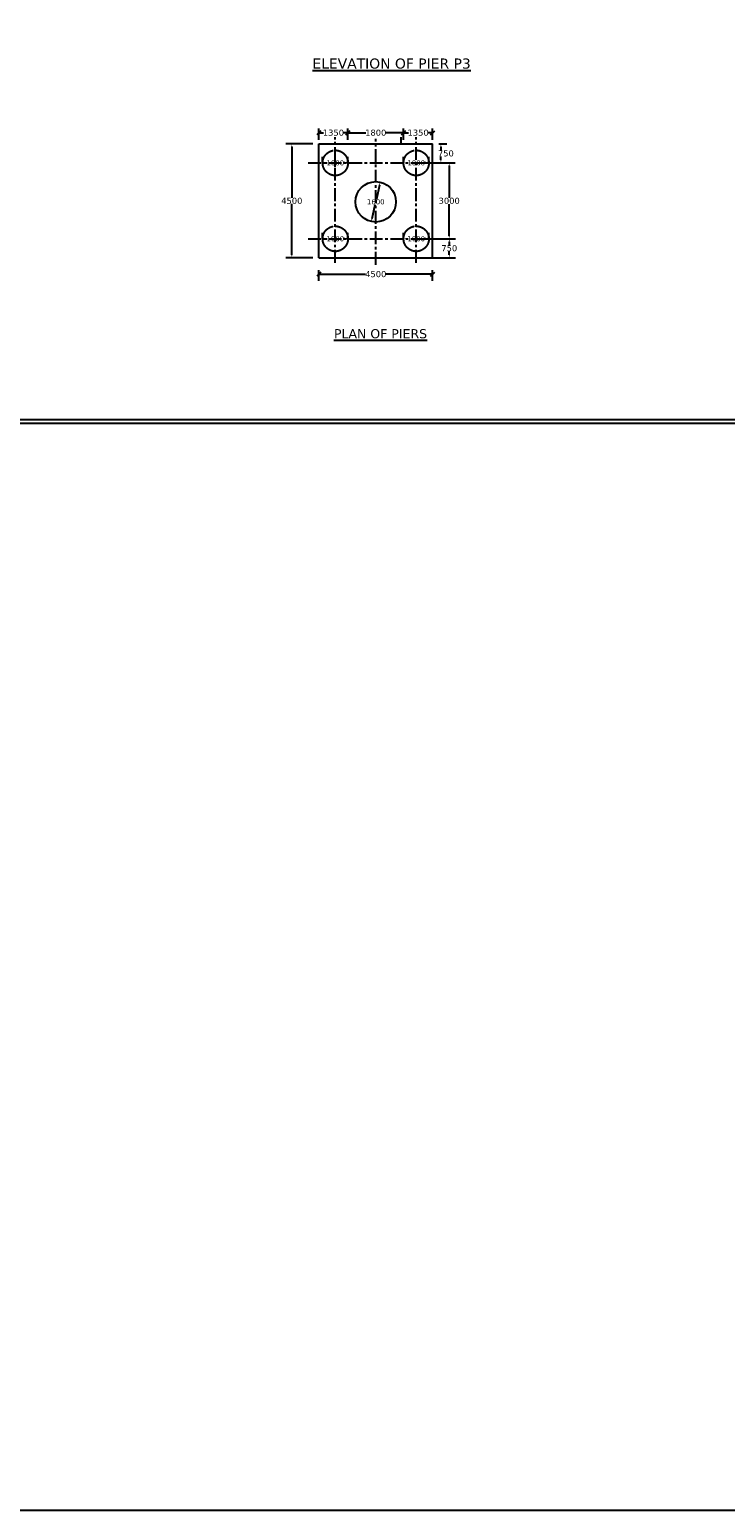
# Model space of a CAD drawing. Header units: millimetres. Extents: x -7746077780 to -3844657605, y -13315294818 to -6656873469.
# Tile 81 of 130: x -3871955630 to -3871921238, y -6657199718 to -6657126517. Entities that reach past the tile are written whole.
import ezdxf

# ---------------------------------------------------------------- set-up
doc = ezdxf.new("R2010")
doc.units = ezdxf.units.MM
doc.header["$MEASUREMENT"] = 0
doc.header["$PDMODE"] = 2
doc.linetypes.add('CENTER', pattern=[50.8, 31.75, -6.35, 6.35, -6.35])
doc.linetypes.add('DASHED2', pattern=[9.525, 6.35, -3.175])
doc.layers.add('TEX', color=6, linetype='Continuous')
doc.layers.add('TEXT', color=7, linetype='Continuous')
doc.styles.get("Standard").update_dxf_attribs({"font": 'verdana.ttf', "height": 250})
doc.dimstyles.new('Copy of ISO-25--------4', dxfattribs={"dimtxt": 200, "dimasz": 150, "dimexe": 300, "dimexo": 300, "dimgap": 0.02, "dimtad": 0, "dimtih": 1, "dimtoh": 1, "dimdec": 0, "dimlfac": 4, "dimdsep": 46, "dimtxsty": 'Standard', "dimcen": 150, "dimclrd": 1, "dimclre": 1, "dimclrt": 1, "dimadec": 0, "dimazin": 0, "dimtfac": 1, "dimtdec": 0, "dimtmove": 2, "dimatfit": 3, "dimfxl": 0, "dimarcsym": 0})
doc.dimstyles.new('ISO-25', dxfattribs={"dimtxt": 250, "dimasz": 200, "dimexe": 200, "dimexo": 200, "dimgap": 0.02, "dimtad": 0, "dimtih": 1, "dimtoh": 1, "dimdec": 0, "dimdsep": 46, "dimtxsty": 'Standard', "dimblk": 'OBLIQUE', "dimcen": 150, "dimclrd": 1, "dimclre": 1, "dimclrt": 1, "dimadec": 0, "dimazin": 0, "dimtfac": 1, "dimtdec": 0, "dimtmove": 2, "dimatfit": 3, "dimldrblk": 'OBLIQUE', "dimfxl": 0, "dimarcsym": 0})

# ---------------------------------------------------------------- blocks, each defined once
blk = doc.blocks.new('_Oblique')
at = {"color": 0, "linetype": 'ByBlock', "lineweight": -2}
blk.add_line((-0.5, -0.5), (0.5, 0.5), dxfattribs=at)
blk = doc.blocks.new('*D1239')
at = {"layer": 'Defpoints', "color": 0, "ltscale": 20, "transparency": 16777216}
for p in [(-3871935707.41697, -6657138606.633532), (-3871941332.41697, -6657139143.261925), (-3871935707.41697, -6657139143.261924)]:
    blk.add_point(p, dxfattribs=at)
at = {"layer": 'TEX', "color": 1, "lineweight": -2, "ltscale": 20, "transparency": 16777216}
for p, q in [((-3871941332.41697, -6657138943.261925), (-3871941332.41697, -6657138406.633532)), ((-3871941332.41697, -6657138606.633532), (-3871939023.227769, -6657138606.633532)), ((-3871935707.41697, -6657138606.633532), (-3871938016.606171, -6657138606.633532)), ((-3871935707.41697, -6657138943.261924), (-3871935707.41697, -6657138406.633532))]:
    blk.add_line(p, q, dxfattribs=at)
at = {"layer": 'TEX', "color": 1, "lineweight": -2, "ltscale": 20, "transparency": 16777216, "xscale": 200, "yscale": 200, "zscale": 200, "rotation": 180}
blk.add_blockref('_Oblique', (-3871941332.41697, -6657138606.633532), dxfattribs=at)
at = {"layer": 'TEX', "color": 1, "lineweight": -2, "ltscale": 20, "transparency": 16777216, "xscale": 200, "yscale": 200, "zscale": 200}
blk.add_blockref('_Oblique', (-3871935707.41697, -6657138606.633532), dxfattribs=at)
at = {"layer": 'TEX', "color": 1, "ltscale": 20, "transparency": 16777216, "insert": (-3871938519.91697, -6657138606.633532), "char_height": 250, "width": 2153.9473443, "attachment_point": 5}
blk.add_mtext('{\\H1.2x;4500}', dxfattribs=at)
blk = doc.blocks.new('*D1240')
at = {"layer": 'Defpoints', "color": 0, "ltscale": 20, "transparency": 16777216}
for p in [(-3871935707.41697, -6657131612.672693), (-3871937144.916968, -6657132168.730293), (-3871935707.41697, -6657132168.730289)]:
    blk.add_point(p, dxfattribs=at)
at = {"layer": 'TEX', "color": 1, "lineweight": -2, "ltscale": 20, "transparency": 16777216}
for p, q in [((-3871937144.916968, -6657131968.730293), (-3871937144.916968, -6657131412.672693)), ((-3871937144.916968, -6657131612.672693), (-3871936909.229279, -6657131612.672693)), ((-3871935707.41697, -6657131612.672693), (-3871935943.104659, -6657131612.672693)), ((-3871935707.41697, -6657131968.730289), (-3871935707.41697, -6657131412.672693))]:
    blk.add_line(p, q, dxfattribs=at)
at = {"layer": 'TEX', "color": 1, "lineweight": -2, "ltscale": 20, "transparency": 16777216, "xscale": 200, "yscale": 200, "zscale": 200, "rotation": 180}
blk.add_blockref('_Oblique', (-3871937144.916968, -6657131612.672693), dxfattribs=at)
at = {"layer": 'TEX', "color": 1, "lineweight": -2, "ltscale": 20, "transparency": 16777216, "xscale": 200, "yscale": 200, "zscale": 200}
blk.add_blockref('_Oblique', (-3871935707.41697, -6657131612.672693), dxfattribs=at)
at = {"layer": 'TEX', "color": 1, "ltscale": 20, "transparency": 16777216, "insert": (-3871936426.166969, -6657131612.672693), "char_height": 250, "width": 2002.09427643, "attachment_point": 5}
blk.add_mtext('{\\H1.2x;1350}', dxfattribs=at)
blk = doc.blocks.new('*D1241')
at = {"layer": 'Defpoints', "color": 0, "ltscale": 20, "transparency": 16777216}
for p in [(-3871939894.91697, -6657131612.672693), (-3871939894.91697, -6657132168.730293), (-3871937144.916968, -6657132168.73029)]:
    blk.add_point(p, dxfattribs=at)
at = {"layer": 'TEX', "color": 1, "lineweight": -2, "ltscale": 20, "transparency": 16777216}
for p, q in [((-3871939894.91697, -6657131968.730293), (-3871939894.91697, -6657131412.672693)), ((-3871939894.91697, -6657131612.672693), (-3871939002.979279, -6657131612.672693)), ((-3871937144.916968, -6657131612.672693), (-3871938036.854659, -6657131612.672693)), ((-3871937144.916968, -6657131968.73029), (-3871937144.916968, -6657131412.672693))]:
    blk.add_line(p, q, dxfattribs=at)
at = {"layer": 'TEX', "color": 1, "lineweight": -2, "ltscale": 20, "transparency": 16777216, "xscale": 200, "yscale": 200, "zscale": 200, "rotation": 180}
blk.add_blockref('_Oblique', (-3871939894.91697, -6657131612.672693), dxfattribs=at)
at = {"layer": 'TEX', "color": 1, "lineweight": -2, "ltscale": 20, "transparency": 16777216, "xscale": 200, "yscale": 200, "zscale": 200}
blk.add_blockref('_Oblique', (-3871937144.916968, -6657131612.672693), dxfattribs=at)
at = {"layer": 'TEX', "color": 1, "ltscale": 20, "transparency": 16777216, "insert": (-3871938519.916969, -6657131612.672693), "char_height": 250, "width": 1958.93343258, "attachment_point": 5}
blk.add_mtext('{\\H1.2x;1800}', dxfattribs=at)
blk = doc.blocks.new('*D1242')
at = {"color": 1, "lineweight": -2, "ltscale": 20, "transparency": 16777216}
for p, q in [((-3871941332.41697, -6657131968.730286), (-3871941332.41697, -6657131412.672693)), ((-3871941332.41697, -6657131612.672693), (-3871941096.72928, -6657131612.672693)), ((-3871939894.91697, -6657131612.672693), (-3871940130.60466, -6657131612.672693)), ((-3871939894.91697, -6657131968.730293), (-3871939894.91697, -6657131412.672693))]:
    blk.add_line(p, q, dxfattribs=at)
at = {"layer": 'Defpoints', "color": 0, "ltscale": 20, "transparency": 16777216}
for p in [(-3871941332.41697, -6657131612.672693), (-3871941332.41697, -6657132168.730286), (-3871939894.91697, -6657132168.730293)]:
    blk.add_point(p, dxfattribs=at)
at = {"color": 1, "lineweight": -2, "ltscale": 20, "transparency": 16777216, "xscale": 200, "yscale": 200, "zscale": 200, "rotation": 180}
blk.add_blockref('_Oblique', (-3871941332.41697, -6657131612.672693), dxfattribs=at)
at = {"color": 1, "lineweight": -2, "ltscale": 20, "transparency": 16777216, "xscale": 200, "yscale": 200, "zscale": 200}
blk.add_blockref('_Oblique', (-3871939894.91697, -6657131612.672693), dxfattribs=at)
at = {"color": 1, "ltscale": 20, "transparency": 16777216, "insert": (-3871940613.66697, -6657131612.672693), "char_height": 250, "width": 1924.42949152, "attachment_point": 5}
blk.add_mtext('{\\H1.2x;1350}', dxfattribs=at)
blk = doc.blocks.new('*D1243')
at = {"layer": 'Defpoints', "color": 0, "ltscale": 20, "transparency": 16777216}
for p in [(-3871941144.916971, -6657133106.230283), (-3871939894.91697, -6657133106.230283), (-3871939894.91697, -6657133106.230283)]:
    blk.add_point(p, dxfattribs=at)
at = {"layer": 'TEX', "color": 1, "lineweight": -2, "ltscale": 20, "transparency": 16777216}
for p, q in [((-3871941144.916971, -6657133106.230283), (-3871941144.916971, -6657132806.230283)), ((-3871940994.916971, -6657133106.230283), (-3871940922.472229, -6657133106.230283)), ((-3871940044.91697, -6657133106.230283), (-3871940117.361712, -6657133106.230283)), ((-3871939894.91697, -6657133106.230283), (-3871939894.91697, -6657132806.230283))]:
    blk.add_line(p, q, dxfattribs=at)
at = {"layer": 'TEX', "color": 1, "ltscale": 20, "transparency": 16777216}
for points in [[(-3871940994.916971, -6657133081.230283), (-3871940994.916971, -6657133131.230283), (-3871941144.916971, -6657133106.230283)], [(-3871940044.91697, -6657133081.230283), (-3871940044.91697, -6657133131.230283), (-3871939894.91697, -6657133106.230283)]]:
    blk.add_solid(points, dxfattribs=at)
at = {"layer": 'TEX', "color": 1, "ltscale": 20, "transparency": 16777216, "insert": (-3871940519.91697, -6657133106.230283), "char_height": 250, "attachment_point": 5}
blk.add_mtext('1000', dxfattribs=at)
blk = doc.blocks.new('*D1244')
at = {"layer": 'Defpoints', "color": 0, "ltscale": 20, "transparency": 16777216}
for p in [(-3871937144.916968, -6657133106.230283), (-3871935894.916968, -6657133106.230283), (-3871935894.916968, -6657133106.230283)]:
    blk.add_point(p, dxfattribs=at)
at = {"layer": 'TEX', "color": 1, "lineweight": -2, "ltscale": 20, "transparency": 16777216}
for p, q in [((-3871937144.916968, -6657133106.230283), (-3871937144.916968, -6657132806.230283)), ((-3871936994.916968, -6657133106.230283), (-3871936922.472227, -6657133106.230283)), ((-3871936044.916968, -6657133106.230283), (-3871936117.361709, -6657133106.230283)), ((-3871935894.916968, -6657133106.230283), (-3871935894.916968, -6657132806.230283))]:
    blk.add_line(p, q, dxfattribs=at)
at = {"layer": 'TEX', "color": 1, "ltscale": 20, "transparency": 16777216}
for points in [[(-3871936994.916968, -6657133081.230283), (-3871936994.916968, -6657133131.230283), (-3871937144.916968, -6657133106.230283)], [(-3871936044.916968, -6657133081.230283), (-3871936044.916968, -6657133131.230283), (-3871935894.916968, -6657133106.230283)]]:
    blk.add_solid(points, dxfattribs=at)
at = {"layer": 'TEX', "color": 1, "ltscale": 20, "transparency": 16777216, "insert": (-3871936519.916968, -6657133106.230283), "char_height": 250, "attachment_point": 5}
blk.add_mtext('1000', dxfattribs=at)
blk = doc.blocks.new('*D1245')
at = {"layer": 'Defpoints', "color": 0, "ltscale": 20, "transparency": 16777216}
for p in [(-3871938301.969821, -6657134054.756907), (-3871938737.864128, -6657136006.678055)]:
    blk.add_point(p, dxfattribs=at)
at = {"layer": 'TEX', "color": 1, "lineweight": -2, "ltscale": 20, "transparency": 16777216}
for p, q in [((-3871938334.661894, -6657134201.150992), (-3871938490.854493, -6657134900.576595)), ((-3871938705.172055, -6657135860.283969), (-3871938548.979456, -6657135160.858369))]:
    blk.add_line(p, q, dxfattribs=at)
at = {"layer": 'TEX', "color": 1, "ltscale": 20, "transparency": 16777216}
for points in [[(-3871938359.060908, -6657134195.702313), (-3871938310.262879, -6657134206.599671), (-3871938301.969821, -6657134054.756907)], [(-3871938729.571069, -6657135854.83529), (-3871938680.773041, -6657135865.732648), (-3871938737.864128, -6657136006.678055)]]:
    blk.add_solid(points, dxfattribs=at)
at = {"layer": 'TEX', "color": 1, "ltscale": 20, "transparency": 16777216, "insert": (-3871938519.916971, -6657135030.717481), "char_height": 250, "attachment_point": 5}
blk.add_mtext('1600', dxfattribs=at)
blk = doc.blocks.new('*D1246')
at = {"layer": 'Defpoints', "color": 0, "ltscale": 20, "transparency": 16777216}
for p in [(-3871935707.416968, -6657132168.730286), (-3871936519.916968, -6657133106.230283), (-3871935300.337343, -6657133106.230283)]:
    blk.add_point(p, dxfattribs=at)
at = {"layer": 'TEX', "color": 1, "lineweight": -2, "ltscale": 20, "transparency": 16777216}
for p, q in [((-3871935407.416968, -6657132168.730286), (-3871935000.337343, -6657132168.730286)), ((-3871935300.337343, -6657132318.730286), (-3871935300.337343, -6657132481.31522)), ((-3871936219.916968, -6657133106.230283), (-3871935000.337343, -6657133106.230283)), ((-3871935300.337343, -6657132956.230283), (-3871935300.337343, -6657132793.645348))]:
    blk.add_line(p, q, dxfattribs=at)
at = {"layer": 'TEX', "color": 1, "ltscale": 20, "transparency": 16777216}
for points in [[(-3871935325.337343, -6657132318.730286), (-3871935275.337343, -6657132318.730286), (-3871935300.337343, -6657132168.730286)], [(-3871935325.337343, -6657132956.230283), (-3871935275.337343, -6657132956.230283), (-3871935300.337343, -6657133106.230283)]]:
    blk.add_solid(points, dxfattribs=at)
at = {"layer": 'TEX', "color": 1, "ltscale": 20, "transparency": 16777216, "insert": (-3871935055.126122, -6657132637.480285), "char_height": 250, "width": 3105.60204315, "attachment_point": 5}
blk.add_mtext('{\\H1.2x;750}', dxfattribs=at)
blk = doc.blocks.new('*D1247')
at = {"layer": 'Defpoints', "color": 0, "ltscale": 20, "transparency": 16777216}
for p in [(-3871936519.916968, -6657133106.855283), (-3871936519.916968, -6657136856.230287), (-3871934890.374833, -6657136856.230287)]:
    blk.add_point(p, dxfattribs=at)
at = {"layer": 'TEX', "color": 1, "lineweight": -2, "ltscale": 20, "transparency": 16777216}
for p, q in [((-3871936219.916968, -6657133106.855283), (-3871934590.374833, -6657133106.855283)), ((-3871934890.374833, -6657133256.855283), (-3871934890.374833, -6657134825.276982)), ((-3871934890.374833, -6657136706.230287), (-3871934890.374833, -6657135137.808587)), ((-3871936219.916968, -6657136856.230287), (-3871934590.374833, -6657136856.230287))]:
    blk.add_line(p, q, dxfattribs=at)
at = {"layer": 'TEX', "color": 1, "ltscale": 20, "transparency": 16777216}
for points in [[(-3871934915.374833, -6657133256.855283), (-3871934865.374833, -6657133256.855283), (-3871934890.374833, -6657133106.855283)], [(-3871934915.374833, -6657136706.230287), (-3871934865.374833, -6657136706.230287), (-3871934890.374833, -6657136856.230287)]]:
    blk.add_solid(points, dxfattribs=at)
at = {"layer": 'TEX', "color": 1, "ltscale": 20, "transparency": 16777216, "insert": (-3871934890.374832, -6657134981.542786), "char_height": 250, "width": 3295.14699078, "attachment_point": 5}
blk.add_mtext('{\\H1.2x;3000}', dxfattribs=at)
blk = doc.blocks.new('*D1248')
at = {"layer": 'Defpoints', "color": 0, "ltscale": 20, "transparency": 16777216}
for p in [(-3871936519.916968, -6657136856.230287), (-3871936519.916968, -6657137793.730285), (-3871934885.777122, -6657137793.730285)]:
    blk.add_point(p, dxfattribs=at)
at = {"layer": 'TEX', "color": 1, "lineweight": -2, "ltscale": 20, "transparency": 16777216}
for p, q in [((-3871936219.916968, -6657136856.230287), (-3871934585.777122, -6657136856.230287)), ((-3871934885.777122, -6657137006.230287), (-3871934885.777122, -6657137168.815222)), ((-3871934885.777122, -6657137643.730285), (-3871934885.777122, -6657137481.14535)), ((-3871936219.916968, -6657137793.730285), (-3871934585.777122, -6657137793.730285))]:
    blk.add_line(p, q, dxfattribs=at)
at = {"layer": 'TEX', "color": 1, "ltscale": 20, "transparency": 16777216}
for points in [[(-3871934910.777122, -6657137006.230287), (-3871934860.777122, -6657137006.230287), (-3871934885.777122, -6657136856.230287)], [(-3871934910.777122, -6657137643.730285), (-3871934860.777122, -6657137643.730285), (-3871934885.777122, -6657137793.730285)]]:
    blk.add_solid(points, dxfattribs=at)
at = {"layer": 'TEX', "color": 1, "ltscale": 20, "transparency": 16777216, "insert": (-3871934885.777121, -6657137324.980287), "char_height": 250, "width": 1834.16410303, "attachment_point": 5}
blk.add_mtext('{\\H1.2x;750}', dxfattribs=at)
blk = doc.blocks.new('*D1249')
at = {"layer": 'Defpoints', "color": 0, "ltscale": 20, "transparency": 16777216}
for p in [(-3871941332.41697, -6657132168.730286), (-3871942669.317684, -6657137793.730287), (-3871941332.416971, -6657137793.730287)]:
    blk.add_point(p, dxfattribs=at)
at = {"layer": 'TEX', "color": 1, "lineweight": -2, "ltscale": 20, "transparency": 16777216}
for p, q in [((-3871941632.41697, -6657132168.730286), (-3871942969.317684, -6657132168.730286)), ((-3871942669.317684, -6657132318.730286), (-3871942669.317684, -6657134825.065223)), ((-3871942669.317684, -6657137643.730287), (-3871942669.317684, -6657135137.39535)), ((-3871941632.416971, -6657137793.730287), (-3871942969.317684, -6657137793.730287))]:
    blk.add_line(p, q, dxfattribs=at)
at = {"layer": 'TEX', "color": 1, "ltscale": 20, "transparency": 16777216}
for points in [[(-3871942694.317684, -6657132318.730286), (-3871942644.317684, -6657132318.730286), (-3871942669.317684, -6657132168.730286)], [(-3871942694.317684, -6657137643.730287), (-3871942644.317684, -6657137643.730287), (-3871942669.317684, -6657137793.730287)]]:
    blk.add_solid(points, dxfattribs=at)
at = {"layer": 'TEX', "color": 1, "ltscale": 20, "transparency": 16777216, "insert": (-3871942669.317683, -6657134981.230288), "char_height": 250, "width": 2235.07489061, "attachment_point": 5}
blk.add_mtext('{\\H1.2x;4500}', dxfattribs=at)
blk = doc.blocks.new('*D1250')
at = {"layer": 'Defpoints', "color": 0, "ltscale": 20, "transparency": 16777216}
for p in [(-3871941144.916971, -6657136856.230287), (-3871939894.91697, -6657136856.230287), (-3871939894.91697, -6657136856.230287)]:
    blk.add_point(p, dxfattribs=at)
at = {"layer": 'TEX', "color": 1, "lineweight": -2, "ltscale": 20, "transparency": 16777216}
for p, q in [((-3871941144.916971, -6657136856.230287), (-3871941144.916971, -6657136556.230287)), ((-3871939894.91697, -6657136856.230287), (-3871939894.91697, -6657136556.230287)), ((-3871940994.916971, -6657136856.230287), (-3871940922.472229, -6657136856.230287)), ((-3871940044.91697, -6657136856.230287), (-3871940117.361712, -6657136856.230287))]:
    blk.add_line(p, q, dxfattribs=at)
at = {"layer": 'TEX', "color": 1, "ltscale": 20, "transparency": 16777216}
for points in [[(-3871940994.916971, -6657136831.230287), (-3871940994.916971, -6657136881.230287), (-3871941144.916971, -6657136856.230287)], [(-3871940044.91697, -6657136831.230287), (-3871940044.91697, -6657136881.230287), (-3871939894.91697, -6657136856.230287)]]:
    blk.add_solid(points, dxfattribs=at)
at = {"layer": 'TEX', "color": 1, "ltscale": 20, "transparency": 16777216, "insert": (-3871940519.91697, -6657136856.230287), "char_height": 250, "attachment_point": 5}
blk.add_mtext('1000', dxfattribs=at)
blk = doc.blocks.new('*D1251')
at = {"layer": 'Defpoints', "color": 0, "ltscale": 20, "transparency": 16777216}
for p in [(-3871937144.916968, -6657136856.230287), (-3871935894.916967, -6657136856.230287), (-3871935894.916967, -6657136856.230287)]:
    blk.add_point(p, dxfattribs=at)
at = {"layer": 'TEX', "color": 1, "lineweight": -2, "ltscale": 20, "transparency": 16777216}
for p, q in [((-3871937144.916968, -6657136856.230287), (-3871937144.916968, -6657136556.230287)), ((-3871935894.916967, -6657136856.230287), (-3871935894.916967, -6657136556.230287)), ((-3871936994.916968, -6657136856.230287), (-3871936922.472226, -6657136856.230287)), ((-3871936044.916967, -6657136856.230287), (-3871936117.361709, -6657136856.230287))]:
    blk.add_line(p, q, dxfattribs=at)
at = {"layer": 'TEX', "color": 1, "ltscale": 20, "transparency": 16777216}
for points in [[(-3871936994.916968, -6657136831.230287), (-3871936994.916968, -6657136881.230287), (-3871937144.916968, -6657136856.230287)], [(-3871936044.916967, -6657136831.230287), (-3871936044.916967, -6657136881.230287), (-3871935894.916967, -6657136856.230287)]]:
    blk.add_solid(points, dxfattribs=at)
at = {"layer": 'TEX', "color": 1, "ltscale": 20, "transparency": 16777216, "insert": (-3871936519.916967, -6657136856.230287), "char_height": 250, "attachment_point": 5}
blk.add_mtext('1000', dxfattribs=at)

msp = doc.modelspace()

# ---------------------------------------------------------------- linework, layer by layer
at = {"color": 240, "linetype": 'Continuous', "ltscale": 0.05}
for p, q in [((-3871941332.416971, -6657137793.730287), (-3871941332.41697, -6657132168.730286)), ((-3871941332.41697, -6657132168.730286), (-3871935707.41697, -6657132168.730286)), ((-3871935707.416975, -6657137793.730285), (-3871935707.416968, -6657132168.730286))]:
    msp.add_line(p, q, dxfattribs=at)
at = {"color": 1, "linetype": 'Continuous', "ltscale": 0.05}
msp.add_line((-3871937269.916968, -6657132168.730286), (-3871937269.916968, -6657131826.545308), dxfattribs=at)
at = {"color": 240, "linetype": 'DASHED2', "ltscale": 30}
for centre in [(-3871940519.916971, -6657133106.230283), (-3871936519.916968, -6657133106.230283), (-3871940519.916971, -6657136856.230287), (-3871936519.916968, -6657136856.230287)]:
    msp.add_circle(centre, 625, dxfattribs=at)
at = {"layer": 'TEX', "color": 4, "linetype": 'CENTER', "ltscale": 20}
for p, q in [((-3871940519.916971, -6657138041.440394), (-3871940519.916971, -6657131826.545308)), ((-3871938519.916971, -6657138144.17826), (-3871938519.916972, -6657131917.256688)), ((-3871936519.916968, -6657138041.440394), (-3871936519.916968, -6657131826.545307)), ((-3871941863.578851, -6657133106.230283), (-3871935103.300592, -6657133106.230283)), ((-3871941863.578851, -6657136856.230287), (-3871935103.300592, -6657136856.230287))]:
    msp.add_line(p, q, dxfattribs=at)
at = {"layer": 'TEX', "color": 1}
for p, q in [((-3871940707.41697, -6657133106.230283), (-3871940332.41697, -6657133106.230283)), ((-3871940519.916971, -6657133293.730281), (-3871940519.916971, -6657132918.730281))]:
    msp.add_line(p, q, dxfattribs=at)
at = {"layer": 'TEX', "color": 1, "ltscale": 20}
msp.add_line((-3871941332.416971, -6657137793.730287), (-3871935707.416975, -6657137793.730285), dxfattribs=at)
at = {"layer": 'TEX', "color": 7, "ltscale": 30}
for points in [[(-3871718184.910956, -6657199718.266684), (-3872108960.492145, -6657199718.266684), (-3872108960.492145, -6657022551.725495), (-3871718184.910956, -6657022551.725495)], [(-3871847758.71417, -6657145983.519337), (-3871996416.235725, -6657145983.519337), (-3871996416.235725, -6657062673.957294), (-3871847758.71417, -6657062673.957294)], [(-3871847968.71417, -6657145803.519337), (-3871996179.834493, -6657145803.519337), (-3871996179.834493, -6657063083.519337), (-3871847968.71417, -6657063083.519337)]]:
    msp.add_lwpolyline(points, close=True, dxfattribs=at)
at = {"layer": 'TEX', "color": 0, "ltscale": 20}
msp.add_circle((-3871938519.916971, -6657135030.717474), 1000, dxfattribs=at)

# ---------------------------------------------------------------- texts
at = {"layer": 'TEXT', "color": 191, "attachment_point": 1}
for s, insert, char_height, width in [('{\\LELEVATION OF PIER P3}', (-3871941651.316497, -6657127944.113456), 500, 19281.94201311), ('{\\LPLAN OF PIERS}', (-3871940584.380083, -6657141323.561877), 450, 13530.53496262)]:
    msp.add_mtext(s, dxfattribs=dict(at, insert=insert, char_height=char_height, width=width))

# ---------------------------------------------------------------- dimensions: what is measured, and where the dimension line sits
at = {"ltscale": 20}
dim = msp.add_linear_dim(base=(-3871941332.41697, -6657131612.672693), p1=(-3871939894.91697, -6657132168.730293), p2=(-3871941332.41697, -6657132168.730286), text='{\\H1.2x;1350}', dimstyle='ISO-25', dxfattribs=at)
dim.commit()
dim.dimension.update_dxf_attribs({"geometry": '*D1242', "text_midpoint": (-3871940613.66697, -6657131612.672693)})
at = {"layer": 'TEX', "color": 240, "ltscale": 20}
for base, p1, p2, text, picture, middle in [((-3871939894.91697, -6657131612.672693), (-3871937144.916968, -6657132168.73029), (-3871939894.91697, -6657132168.730293), '{\\H1.2x;1800}', '*D1241', (-3871938519.916969, -6657131612.672693)), ((-3871935707.41697, -6657131612.672693), (-3871937144.916968, -6657132168.730293), (-3871935707.41697, -6657132168.730289), '{\\H1.2x;1350}', '*D1240', (-3871936426.166969, -6657131612.672693)), ((-3871935707.41697, -6657138606.633532), (-3871941332.41697, -6657139143.261925), (-3871935707.41697, -6657139143.261924), '{\\H1.2x;4500}', '*D1239', (-3871938519.91697, -6657138606.633532))]:
    dim = msp.add_linear_dim(base=base, p1=p1, p2=p2, text=text, dimstyle='ISO-25', dxfattribs=at)
    dim.commit()
    dim.dimension.update_dxf_attribs({"geometry": picture, "text_midpoint": middle})
at = {"layer": 'TEX', "color": 0, "ltscale": 20}
for base, p1, p2, text, picture, middle in [((-3871942669.317684, -6657137793.730287), (-3871941332.41697, -6657132168.730286), (-3871941332.416971, -6657137793.730287), '{\\H1.2x;4500}', '*D1249', (-3871942669.317683, -6657134981.230288)), ((-3871934890.374833, -6657136856.230287), (-3871936519.916968, -6657133106.855283), (-3871936519.916968, -6657136856.230287), '{\\H1.2x;3000}', '*D1247', (-3871934890.374832, -6657134981.542786)), ((-3871934885.777122, -6657137793.730285), (-3871936519.916968, -6657136856.230287), (-3871936519.916968, -6657137793.730285), '{\\H1.2x;750}', '*D1248', (-3871934885.777121, -6657137324.980287))]:
    dim = msp.add_linear_dim(base=base, p1=p1, p2=p2, angle=90, text=text, dimstyle='Copy of ISO-25--------4', override={"dimtxt": 350, "dimfxl": 0.05, "dimarcsym": 2}, dxfattribs=at)
    dim.commit()
    dim.dimension.update_dxf_attribs({"geometry": picture, "text_midpoint": middle})
dim = msp.add_linear_dim(base=(-3871935300.337343, -6657133106.230283), p1=(-3871935707.416968, -6657132168.730286), p2=(-3871936519.916968, -6657133106.230283), angle=90, text='{\\H1.2x;750}', dimstyle='Copy of ISO-25--------4', override={"dimtxt": 350, "dimfxl": 0.05, "dimarcsym": 2}, dxfattribs=at)
dim.commit()
dim.dimension.update_dxf_attribs({"geometry": '*D1246', "text_midpoint": (-3871935055.126122, -6657132637.480285), "dimtype": 160})
at = {"layer": 'TEX', "color": 7, "ltscale": 20}
for base, p1, p2, picture, middle in [((-3871939894.91697, -6657133106.230283), (-3871941144.916971, -6657133106.230283), (-3871939894.91697, -6657133106.230283), '*D1243', (-3871940519.91697, -6657133106.230283)), ((-3871935894.916968, -6657133106.230283), (-3871937144.916968, -6657133106.230283), (-3871935894.916968, -6657133106.230283), '*D1244', (-3871936519.916968, -6657133106.230283)), ((-3871939894.91697, -6657136856.230287), (-3871941144.916971, -6657136856.230287), (-3871939894.91697, -6657136856.230287), '*D1250', (-3871940519.91697, -6657136856.230287)), ((-3871935894.916967, -6657136856.230287), (-3871937144.916968, -6657136856.230287), (-3871935894.916967, -6657136856.230287), '*D1251', (-3871936519.916967, -6657136856.230287))]:
    dim = msp.add_linear_dim(base=base, p1=p1, p2=p2, text='1000', dimstyle='Copy of ISO-25--------4', override={"dimtxt": 250, "dimlfac": 1, "dimfxl": 0.18, "dimfxlon": 1}, dxfattribs=at)
    dim.commit()
    dim.dimension.update_dxf_attribs({"geometry": picture, "text_midpoint": middle})
at = {"layer": 'TEX', "color": 0, "ltscale": 20}
dim = msp.add_diameter_dim_2p(p1=(-3871938737.864128, -6657136006.678055), p2=(-3871938301.969821, -6657134054.756907), text='1600', dimstyle='Copy of ISO-25--------4', override={"dimfxl": 0.25, "dimarcsym": 2}, dxfattribs=at)
dim.commit()
dim.dimension.update_dxf_attribs({"geometry": '*D1245', "text_midpoint": (-3871938519.916971, -6657135030.717481), "dimtype": 163})

doc.saveas('drawing.dxf')
